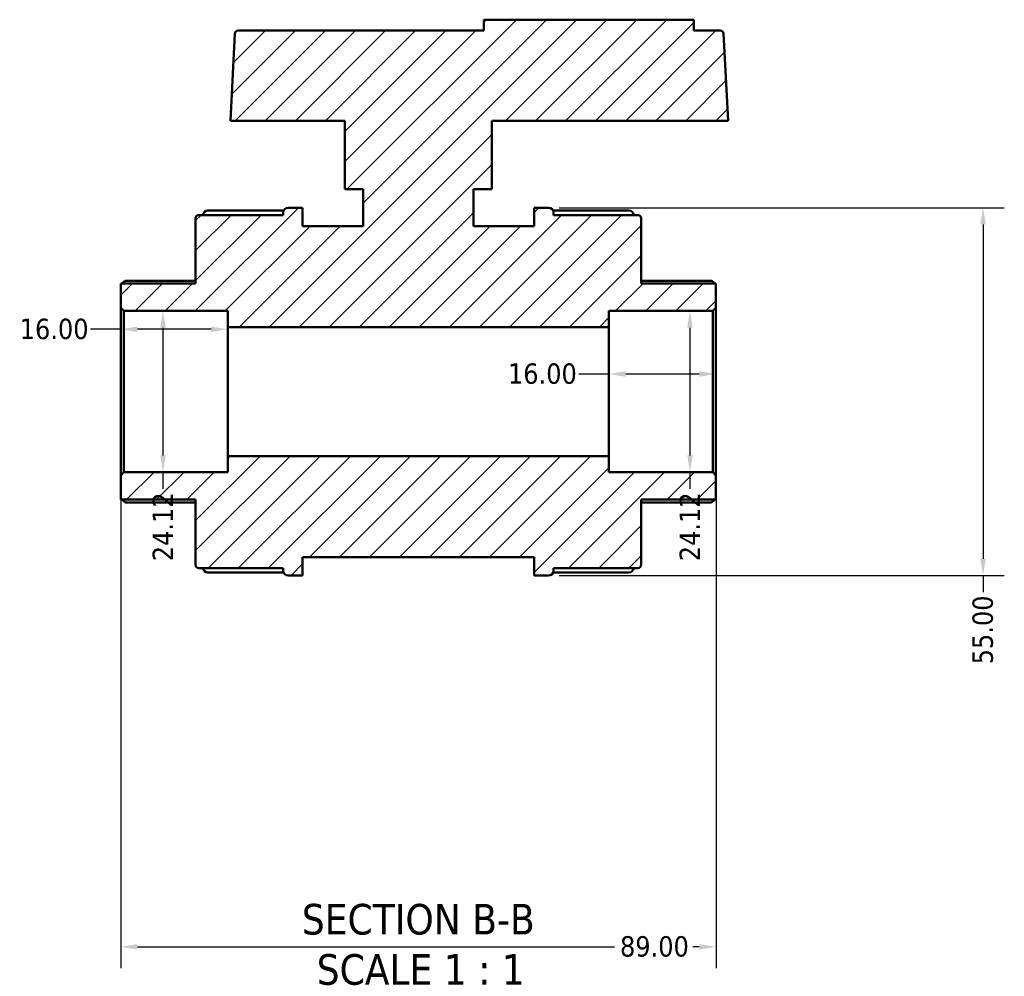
# Model space of a CAD drawing. Header units: millimetres. Extents: x 0 to 903, y -221 to 634.
# Tile 2 of 10: x 328 to 475, y -221 to -78. Entities that reach past the tile are written whole.
import ezdxf

# ---------------------------------------------------------------- set-up
doc = ezdxf.new("R2010")
doc.units = ezdxf.units.MM
for name, color, linetype, lineweight in [('Dimension (ANSI)', 7, 'Continuous', 25), ('Hatch (ANSI)', 7, 'Continuous', 18), ('Symbol (ANSI)', 7, 'Continuous', 25), ('Visible (ANSI)', 7, 'Continuous', 50)]:
    doc.layers.add(name, color=color, linetype=linetype, lineweight=lineweight)
doc.styles.add('Label Text (ANSI)', font='tahoma.ttf')
doc.styles.add('Note Text (ANSI)', font='tahoma.ttf')
doc.dimstyles.new('Default - mm (ANSI)', dxfattribs={"dimtxt": 3.048, "dimasz": 2.5, "dimexe": 3.175, "dimexo": 1.6002, "dimgap": 0.8, "dimtad": 0, "dimtoh": 1, "dimrnd": 1e-08, "dimzin": 4, "dimdsep": 46, "dimtxsty": 'Note Text (ANSI)', "dimcen": 0.09, "dimdle": 10, "dimclrd": 256, "dimclre": 256, "dimclrt": 256, "dimadec": 1, "dimazin": 1, "dimtfac": 1, "dimtofl": 0, "dimtmove": 0, "dimatfit": 3, "dimfxl": 1, "dimtolj": 1, "dimtzin": 4, "dimlwd": -1, "dimlwe": -1, "dimarcsym": 0})

# ---------------------------------------------------------------- blocks, each defined once
blk = doc.blocks.new('*D7')
at = {"layer": 'Defpoints', "color": 0, "transparency": 16777216}
for p in [(343.18, -146.24), (432.18, -146.24), (432.18, -216.75)]:
    blk.add_point(p, dxfattribs=at)
at = {"layer": 'Dimension (ANSI)', "transparency": 16777216}
for p, q in [((343.18, -147.84), (343.18, -219.93)), ((432.18, -147.84), (432.18, -219.93)), ((345.68, -216.75), (417.02, -216.75)), ((429.68, -216.75), (428.72, -216.75))]:
    blk.add_line(p, q, dxfattribs=at)
for points in [[(345.68, -216.34), (345.68, -217.17), (343.18, -216.75)], [(429.68, -216.34), (429.68, -217.17), (432.18, -216.75)]]:
    blk.add_solid(points, dxfattribs=at)
at = {"layer": 'Dimension (ANSI)', "transparency": 16777216, "insert": (417.82, -215.16), "char_height": 3.048, "attachment_point": 1, "style": 'Note Text (ANSI)'}
blk.add_mtext('\\A1;89.00', dxfattribs=at)
blk = doc.blocks.new('*D8')
at = {"layer": 'Defpoints', "color": 0, "transparency": 16777216}
for p in [(423.93, -121.65), (426.65, -145.76), (428.28, -145.76)]:
    blk.add_point(p, dxfattribs=at)
at = {"layer": 'Dimension (ANSI)', "transparency": 16777216}
for p, q in [((428.28, -124.15), (428.28, -143.26)), ((428.28, -145.76), (428.28, -148.26))]:
    blk.add_line(p, q, dxfattribs=at)
for points in [[(427.87, -124.15), (428.7, -124.15), (428.28, -121.65)], [(427.87, -143.26), (428.7, -143.26), (428.28, -145.76)]]:
    blk.add_solid(points, dxfattribs=at)
at = {"layer": 'Dimension (ANSI)', "transparency": 16777216, "insert": (426.73, -159.08), "char_height": 3.048, "attachment_point": 1, "rotation": 90, "style": 'Note Text (ANSI)'}
blk.add_mtext('\\A1;24.12', dxfattribs=at)
blk = doc.blocks.new('*D9')
at = {"layer": 'Defpoints', "color": 0, "transparency": 16777216}
for p in [(349.49, -121.65), (349.49, -145.76), (349.49, -145.76)]:
    blk.add_point(p, dxfattribs=at)
at = {"layer": 'Dimension (ANSI)', "transparency": 16777216}
for p, q in [((349.49, -124.15), (349.49, -143.26)), ((349.49, -145.76), (349.49, -148.26))]:
    blk.add_line(p, q, dxfattribs=at)
for points in [[(349.08, -124.15), (349.91, -124.15), (349.49, -121.65)], [(349.08, -143.26), (349.91, -143.26), (349.49, -145.76)]]:
    blk.add_solid(points, dxfattribs=at)
at = {"layer": 'Dimension (ANSI)', "transparency": 16777216, "insert": (347.94, -159.08), "char_height": 3.048, "attachment_point": 1, "rotation": 90, "style": 'Note Text (ANSI)'}
blk.add_mtext('\\A1;24.12', dxfattribs=at)
blk = doc.blocks.new('*D10')
at = {"layer": 'Defpoints', "color": 0, "transparency": 16777216}
for p in [(407.15, -106.2), (407.15, -161.2), (472.11, -161.2)]:
    blk.add_point(p, dxfattribs=at)
at = {"layer": 'Dimension (ANSI)', "transparency": 16777216}
for p, q in [((408.75, -106.2), (475.28, -106.2)), ((472.11, -108.7), (472.11, -158.7)), ((408.75, -161.2), (475.28, -161.2)), ((472.11, -161.2), (472.11, -163.7))]:
    blk.add_line(p, q, dxfattribs=at)
for points in [[(471.69, -108.7), (472.52, -108.7), (472.11, -106.2)], [(471.69, -158.7), (472.52, -158.7), (472.11, -161.2)]]:
    blk.add_solid(points, dxfattribs=at)
at = {"layer": 'Dimension (ANSI)', "transparency": 16777216, "insert": (470.52, -174.5), "char_height": 3.048, "attachment_point": 1, "rotation": 90, "style": 'Note Text (ANSI)'}
blk.add_mtext('\\A1;55.00', dxfattribs=at)
blk = doc.blocks.new('*D12')
at = {"layer": 'Defpoints', "color": 0, "transparency": 16777216}
for p in [(416.18, -131.08), (416.18, -133.7), (432.18, -133.7)]:
    blk.add_point(p, dxfattribs=at)
at = {"layer": 'Dimension (ANSI)', "transparency": 16777216}
for p, q in [((416.18, -131.08), (411.66, -131.08)), ((429.68, -131.08), (418.68, -131.08))]:
    blk.add_line(p, q, dxfattribs=at)
for points in [[(418.68, -130.66), (418.68, -131.49), (416.18, -131.08)], [(429.68, -130.66), (429.68, -131.49), (432.18, -131.08)]]:
    blk.add_solid(points, dxfattribs=at)
at = {"layer": 'Dimension (ANSI)', "transparency": 16777216, "insert": (401.07, -129.49), "char_height": 3.048, "attachment_point": 1, "style": 'Note Text (ANSI)'}
blk.add_mtext('\\A1;16.00', dxfattribs=at)
blk = doc.blocks.new('*D13')
at = {"layer": 'Defpoints', "color": 0, "transparency": 16777216}
for p in [(343.18, -124.39), (343.18, -133.7), (359.18, -133.7)]:
    blk.add_point(p, dxfattribs=at)
at = {"layer": 'Dimension (ANSI)', "transparency": 16777216}
for p, q in [((343.18, -124.39), (338.66, -124.39)), ((356.68, -124.39), (345.68, -124.39))]:
    blk.add_line(p, q, dxfattribs=at)
for points in [[(345.68, -123.97), (345.68, -124.8), (343.18, -124.39)], [(356.68, -123.97), (356.68, -124.8), (359.18, -124.39)]]:
    blk.add_solid(points, dxfattribs=at)
at = {"layer": 'Dimension (ANSI)', "transparency": 16777216, "insert": (328.07, -122.8), "char_height": 3.048, "attachment_point": 1, "style": 'Note Text (ANSI)'}
blk.add_mtext('\\A1;16.00', dxfattribs=at)

msp = doc.modelspace()

# ---------------------------------------------------------------- hatches: boundary and pattern name
at = {"layer": 'Hatch (ANSI)'}
h = msp.add_hatch(dxfattribs=at)
h.set_pattern_fill('ANSI31', color=256, scale=25.4, style=0)
h.set_pattern_definition([(45, (0, 0), (-2.245064, 2.245064), [])])
edge = h.paths.add_edge_path()
edge.add_ellipse((354.858, -159.621), major_axis=(-0.482, 0), ratio=1, start_angle=0, end_angle=90)
edge.add_line((354.858, -160.104), (367.475, -160.104))
edge.add_line((367.475, -160.104), (367.475, -160.48))
edge.add_ellipse((368.199, -160.48), major_axis=(-0.724, 0), ratio=1, start_angle=0, end_angle=90)
edge.add_line((368.199, -161.204), (370.375, -161.204))
edge.add_line((370.375, -161.204), (370.375, -158.454))
edge.add_line((370.375, -158.454), (404.975, -158.454))
edge.add_line((404.975, -158.454), (404.975, -161.204))
edge.add_line((404.975, -161.204), (407.152, -161.204))
edge.add_ellipse((407.152, -160.48), major_axis=(0, -0.724), ratio=1, start_angle=0, end_angle=90)
edge.add_line((407.875, -160.48), (407.875, -160.104))
edge.add_line((407.875, -160.104), (420.493, -160.104))
edge.add_ellipse((420.493, -159.621), major_axis=(0, -0.482), ratio=1, start_angle=0, end_angle=90)
edge.add_line((420.975, -159.621), (420.975, -149.862))
edge.add_line((420.975, -149.862), (432.175, -149.862))
edge.add_line((432.175, -149.862), (432.175, -146.245))
edge.add_line((432.175, -146.245), (431.693, -145.762))
edge.add_line((431.693, -145.762), (416.175, -145.762))
edge.add_line((416.175, -145.762), (416.175, -143.351))
edge.add_line((416.175, -143.351), (359.175, -143.351))
edge.add_line((359.175, -143.351), (359.175, -145.762))
edge.add_line((359.175, -145.762), (343.658, -145.762))
edge.add_line((343.658, -145.762), (343.175, -146.245))
edge.add_line((343.175, -146.245), (343.175, -149.862))
edge.add_line((343.175, -149.862), (354.375, -149.862))
edge.add_line((354.375, -149.862), (354.375, -159.621))
edge = h.paths.add_edge_path()
edge.add_ellipse((354.858, -107.786), major_axis=(0, 0.482), ratio=1, start_angle=0, end_angle=90)
edge.add_line((354.375, -107.786), (354.375, -117.545))
edge.add_line((354.375, -117.545), (343.175, -117.545))
edge.add_line((343.175, -117.545), (343.175, -121.163))
edge.add_line((343.175, -121.163), (343.658, -121.645))
edge.add_line((343.658, -121.645), (359.175, -121.645))
edge.add_line((359.175, -121.645), (359.175, -124.057))
edge.add_line((359.175, -124.057), (416.175, -124.057))
edge.add_line((416.175, -124.057), (416.175, -121.645))
edge.add_line((416.175, -121.645), (431.693, -121.645))
edge.add_line((431.693, -121.645), (432.175, -121.163))
edge.add_line((432.175, -121.163), (432.175, -117.545))
edge.add_line((432.175, -117.545), (420.975, -117.545))
edge.add_line((420.975, -117.545), (420.975, -107.786))
edge.add_ellipse((420.493, -107.786), major_axis=(0.482, 0), ratio=1, start_angle=0, end_angle=90)
edge.add_line((420.493, -107.304), (407.875, -107.304))
edge.add_line((407.875, -107.304), (407.875, -106.927))
edge.add_ellipse((407.152, -106.927), major_axis=(0.724, 0), ratio=1, start_angle=0, end_angle=90)
edge.add_line((407.152, -106.204), (404.975, -106.204))
edge.add_line((404.975, -106.204), (404.975, -108.954))
edge.add_line((404.975, -108.954), (395.925, -108.954))
edge.add_line((395.925, -108.954), (395.925, -103.454))
edge.add_line((395.925, -103.454), (398.675, -103.454))
edge.add_line((398.675, -103.454), (398.675, -93.204))
edge.add_line((398.675, -93.204), (433.983, -93.204))
edge.add_line((433.983, -93.204), (433.299, -80.161))
edge.add_ellipse((432.818, -80.186), major_axis=(0.482, 0.025), ratio=1, start_angle=0, end_angle=87)
edge.add_line((432.818, -79.704), (428.875, -79.704))
edge.add_line((428.875, -79.704), (428.875, -78.084))
edge.add_line((428.875, -78.084), (397.475, -78.084))
edge.add_line((397.475, -78.084), (397.475, -79.704))
edge.add_line((397.475, -79.704), (360.733, -79.704))
edge.add_ellipse((360.733, -80.186), major_axis=(0, 0.482), ratio=1, start_angle=0, end_angle=87)
edge.add_line((360.251, -80.161), (359.568, -93.204))
edge.add_line((359.568, -93.204), (376.675, -93.204))
edge.add_line((376.675, -93.204), (376.675, -103.454))
edge.add_line((376.675, -103.454), (379.425, -103.454))
edge.add_line((379.425, -103.454), (379.425, -108.954))
edge.add_line((379.425, -108.954), (370.375, -108.954))
edge.add_line((370.375, -108.954), (370.375, -106.204))
edge.add_line((370.375, -106.204), (368.199, -106.204))
edge.add_ellipse((368.199, -106.927), major_axis=(0, 0.724), ratio=1, start_angle=0, end_angle=90)
edge.add_line((367.475, -106.927), (367.475, -107.304))
edge.add_line((367.475, -107.304), (354.858, -107.304))

# ---------------------------------------------------------------- linework, layer by layer
at = {"layer": 'Visible (ANSI)'}
for p, q in [((428.875, -78.084), (397.475, -78.084)), ((397.475, -78.084), (397.475, -79.704)), ((428.875, -79.704), (428.875, -78.084)), ((360.251, -80.161), (359.568, -93.204)), ((397.475, -79.704), (360.733, -79.704)), ((432.818, -79.704), (428.875, -79.704)), ((433.983, -93.204), (433.299, -80.161)), ((359.568, -93.204), (376.675, -93.204)), ((376.675, -93.204), (376.675, -103.454)), ((398.675, -103.454), (398.675, -93.204)), ((398.675, -93.204), (433.983, -93.204)), ((376.675, -103.454), (379.425, -103.454)), ((379.425, -103.454), (379.425, -108.954)), ((395.925, -108.954), (395.925, -103.454)), ((395.925, -103.454), (398.675, -103.454)), ((367.475, -107.304), (354.858, -107.304)), ((356.199, -106.646), (367.532, -106.646)), ((367.475, -106.927), (367.475, -107.304)), ((370.375, -106.204), (368.199, -106.204)), ((370.375, -108.954), (370.375, -106.204)), ((407.152, -106.204), (404.975, -106.204)), ((404.975, -106.204), (404.975, -108.954)), ((407.819, -106.646), (419.152, -106.646)), ((407.875, -107.304), (407.875, -106.927)), ((420.493, -107.304), (407.875, -107.304)), ((354.375, -107.786), (354.375, -117.545)), ((420.975, -117.545), (420.975, -107.786)), ((379.425, -108.954), (370.375, -108.954)), ((404.975, -108.954), (395.925, -108.954)), ((354.375, -117.545), (343.175, -117.545)), ((343.175, -117.545), (343.175, -121.163)), ((343.886, -117.127), (354.375, -117.127)), ((420.975, -117.127), (431.465, -117.127)), ((432.175, -117.545), (420.975, -117.545)), ((432.175, -121.163), (432.175, -117.545)), ((343.175, -121.163), (343.658, -121.645)), ((343.175, -121.163), (343.175, -146.245)), ((343.658, -121.645), (359.175, -121.645)), ((343.658, -145.762), (343.658, -121.645)), ((359.175, -121.645), (359.175, -124.057)), ((416.175, -124.057), (416.175, -121.645)), ((416.175, -121.645), (431.693, -121.645)), ((431.693, -121.645), (432.175, -121.163)), ((431.693, -121.645), (431.693, -145.762)), ((432.175, -146.245), (432.175, -121.163)), ((359.175, -124.057), (416.175, -124.057)), ((359.175, -143.351), (359.175, -124.057)), ((416.175, -143.351), (416.175, -124.057)), ((416.175, -143.351), (359.175, -143.351)), ((359.175, -143.351), (359.175, -145.762)), ((416.175, -145.762), (416.175, -143.351)), ((343.658, -145.762), (343.175, -146.245)), ((343.175, -146.245), (343.175, -149.862)), ((359.175, -145.762), (343.658, -145.762)), ((431.693, -145.762), (416.175, -145.762)), ((432.175, -146.245), (431.693, -145.762)), ((432.175, -149.862), (432.175, -146.245)), ((343.175, -149.862), (354.375, -149.862)), ((354.375, -149.862), (354.375, -159.621)), ((420.975, -159.621), (420.975, -149.862)), ((420.975, -149.862), (432.175, -149.862)), ((354.375, -150.281), (343.886, -150.281)), ((431.465, -150.281), (420.975, -150.281)), ((370.375, -161.204), (370.375, -158.454)), ((370.375, -158.454), (404.975, -158.454)), ((404.975, -158.454), (404.975, -161.204)), ((354.858, -160.104), (367.475, -160.104)), ((367.475, -160.104), (367.475, -160.48)), ((407.875, -160.48), (407.875, -160.104)), ((407.875, -160.104), (420.493, -160.104)), ((367.532, -160.761), (356.199, -160.761)), ((368.199, -161.204), (370.375, -161.204)), ((404.975, -161.204), (407.152, -161.204)), ((419.152, -160.761), (407.819, -160.761))]:
    msp.add_line(p, q, dxfattribs=at)
for centre, radius, start, end in [((360.733, -80.186), 0.482, 90, 177), ((432.818, -80.186), 0.482, 3, 90), ((354.858, -107.786), 0.482, 90, 180), ((356.199, -107.37), 0.724, 90, 174.75524), ((368.199, -106.927), 0.724, 90, 180), ((407.152, -106.927), 0.724, 0, 90), ((419.152, -107.37), 0.724, 5.24476, 90), ((420.493, -107.786), 0.482, 0, 90), ((354.858, -159.621), 0.482, 180, 270), ((356.199, -160.038), 0.724, 185.24476, 270), ((419.152, -160.038), 0.724, 270, 354.75524), ((420.493, -159.621), 0.482, 270, 0), ((368.199, -160.48), 0.724, 180, 270), ((407.152, -160.48), 0.724, 270, 0)]:
    msp.add_arc(centre, radius, start, end, dxfattribs=at)
for points, knots in [([(343.886, -117.127), (343.885, -117.127), (343.884, -117.127), (343.873, -117.128), (343.857, -117.134), (343.799, -117.168), (343.743, -117.21), (343.612, -117.317), (343.526, -117.394), (343.411, -117.5), (343.387, -117.523), (343.363, -117.545)], [0.150468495, 0.150468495, 0.150468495, 0.150468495, 0.151814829, 0.151814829, 0.167201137, 0.167201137, 0.197973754, 0.197973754, 0.235415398, 0.235415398, 0.245107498, 0.245107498, 0.245107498, 0.245107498]), ([(431.988, -117.545), (431.964, -117.523), (431.94, -117.5), (431.825, -117.394), (431.739, -117.317), (431.608, -117.21), (431.552, -117.168), (431.493, -117.134), (431.478, -117.128), (431.467, -117.127), (431.466, -117.127), (431.465, -117.127)], [0.28561539, 0.28561539, 0.28561539, 0.28561539, 0.295307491, 0.295307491, 0.332749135, 0.332749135, 0.363521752, 0.363521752, 0.37890806, 0.37890806, 0.380254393, 0.380254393, 0.380254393, 0.380254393]), ([(343.363, -149.862), (343.387, -149.885), (343.411, -149.907), (343.526, -150.013), (343.612, -150.09), (343.743, -150.197), (343.799, -150.239), (343.857, -150.273), (343.873, -150.28), (343.884, -150.281), (343.885, -150.281), (343.886, -150.281)], [0.28561539, 0.28561539, 0.28561539, 0.28561539, 0.295307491, 0.295307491, 0.332749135, 0.332749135, 0.363521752, 0.363521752, 0.37890806, 0.37890806, 0.380254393, 0.380254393, 0.380254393, 0.380254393]), ([(431.465, -150.281), (431.466, -150.281), (431.467, -150.281), (431.478, -150.28), (431.493, -150.273), (431.552, -150.239), (431.608, -150.197), (431.739, -150.09), (431.825, -150.013), (431.94, -149.907), (431.964, -149.885), (431.988, -149.862)], [0.150468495, 0.150468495, 0.150468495, 0.150468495, 0.151814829, 0.151814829, 0.167201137, 0.167201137, 0.197973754, 0.197973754, 0.235415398, 0.235415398, 0.245107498, 0.245107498, 0.245107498, 0.245107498])]:
    msp.add_open_spline(points, degree=3, knots=knots, dxfattribs=at)

# ---------------------------------------------------------------- texts
at = {"layer": 'Symbol (ANSI)', "char_height": 4.572, "attachment_point": 7, "style": 'Label Text (ANSI)'}
for s, insert in [('SECTION B-B', (370.251, -214.998)), ('SCALE 1 : 1', (372.474, -222.511))]:
    msp.add_mtext(s, dxfattribs=dict(at, insert=insert))

# ---------------------------------------------------------------- dimensions: what is measured, and where the dimension line sits
at = {"layer": 'Dimension (ANSI)'}
for base, p1, p2, angle, override, picture, middle in [((472.107, -161.204), (407.152, -106.204), (407.152, -161.204), 90, {"dimtoh": 0, "dimdec": 2, "dimtp": 0, "dimtm": 0, "dimtdec": 2, "dimatfit": 2}, '*D10', (472.107, -169.504)), ((349.494, -145.762), (349.494, -121.645), (349.494, -145.762), 270, {"dimtoh": 0, "dimdec": 2, "dimse1": 1, "dimse2": 1, "dimtp": 0, "dimtm": 0, "dimtdec": 2, "dimatfit": 2}, '*D9', (349.494, -154.07)), ((428.283, -145.762), (423.934, -121.645), (426.648, -145.762), 90, {"dimtoh": 0, "dimdec": 2, "dimse1": 1, "dimse2": 1, "dimtp": 0, "dimtm": 0, "dimtdec": 2, "dimatfit": 2}, '*D8', (428.283, -154.07)), ((343.175, -124.385), (359.175, -133.704), (343.175, -133.704), 180, {"dimtoh": 0, "dimdec": 2, "dimse1": 1, "dimse2": 1, "dimtp": 0, "dimtm": 0, "dimtdec": 2, "dimatfit": 2}, '*D13', (332.962, -124.385)), ((416.175, -131.076), (432.175, -133.704), (416.175, -133.704), 180, {"dimtoh": 0, "dimdec": 2, "dimse1": 1, "dimse2": 1, "dimtp": 0, "dimtm": 0, "dimtdec": 2, "dimatfit": 2}, '*D12', (405.962, -131.076))]:
    dim = msp.add_linear_dim(base=base, p1=p1, p2=p2, angle=angle, dimstyle='Default - mm (ANSI)', override=override, dxfattribs=at)
    dim.commit()
    dim.dimension.update_dxf_attribs({"geometry": picture, "text_midpoint": middle, "dimtype": 160})
dim = msp.add_linear_dim(base=(432.175, -216.752), p1=(343.175, -146.245), p2=(432.175, -146.245), dimstyle='Default - mm (ANSI)', override={"dimtoh": 0, "dimdec": 2, "dimtp": 0, "dimtm": 0, "dimtdec": 2, "dimatfit": 1}, dxfattribs=at)
dim.commit()
dim.dimension.update_dxf_attribs({"geometry": '*D7', "text_midpoint": (422.866, -216.752), "dimtype": 160})

doc.saveas('drawing.dxf')
